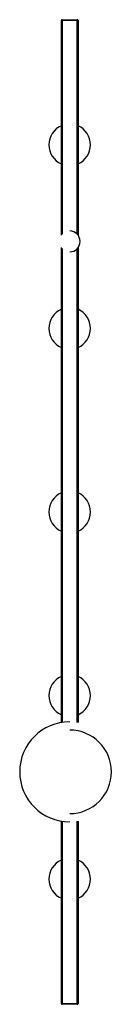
# Paper-space layout '_Superior' of a CAD drawing. Header units: millimetres. Extents: x -69 to 41, y -1770 to -590.
import ezdxf

# ---------------------------------------------------------------- set-up
doc = ezdxf.new("R2010")
doc.units = ezdxf.units.MM

psp = doc.layouts.new('_Superior')

# ---------------------------------------------------------------- linework, layer by layer
at = {"color": 7, "linetype": 'Continuous', "lineweight": 25}
for p, q in [((-18, -590), (-18, -847.1)), ((-18, -590), (0, -590)), ((0, -847.1), (0, -590)), ((1, -591), (-19, -591)), ((-19, -848.2), (-19, -591)), ((1, -591), (1, -848.2)), ((-19, -1432.2), (-19, -863.2)), ((1, -863.2), (1, -1432.2)), ((-19, -1769), (-19, -1550.6)), ((-18, -1550.7), (-18, -1770)), ((0, -1770), (0, -1550.7)), ((1, -1550.6), (1, -1769)), ((-19, -1769), (1, -1769)), ((0, -1770), (-18, -1770))]:
    psp.add_line(p, q, dxfattribs=at)
at = {"color": 8, "linetype": 'Continuous', "lineweight": 25}
for p, q in [((-18, -864.4), (-18, -1432.1)), ((0, -1432.1), (0, -864.4))]:
    psp.add_line(p, q, dxfattribs=at)
at = {"color": 7, "linetype": 'Continuous', "lineweight": 25}
for centre, radius, start, end in [((-18, -591), 1, 90, 180), ((0, -591), 1, 0, 90), ((-9, -740), 25, 113.5782, 246.4218), ((-9, -740), 25, 293.5782, 66.4218), ((-9, -855.7), 12.5, 270, 90), ((-9, -960), 25, 113.5782, 246.4218), ((-9, -960), 25, 293.5782, 66.4218), ((-9, -1180), 25, 113.5782, 246.4218), ((-9, -1180), 25, 293.5782, 66.4218), ((-9, -1400), 25, 113.5782, 246.4218), ((-9, -1400), 25, 293.5782, 66.4218), ((-9, -1491.4), 60, 90, 270), ((-9, -1491.4), 50, 270, 90), ((-9, -1620), 25, 113.5782, 246.4218), ((-9, -1620), 25, 293.5782, 66.4218), ((-18, -1769), 1, 180, 270), ((0, -1769), 1, 270, 360)]:
    psp.add_arc(centre, radius, start, end, dxfattribs=at)

doc.saveas('drawing.dxf')
